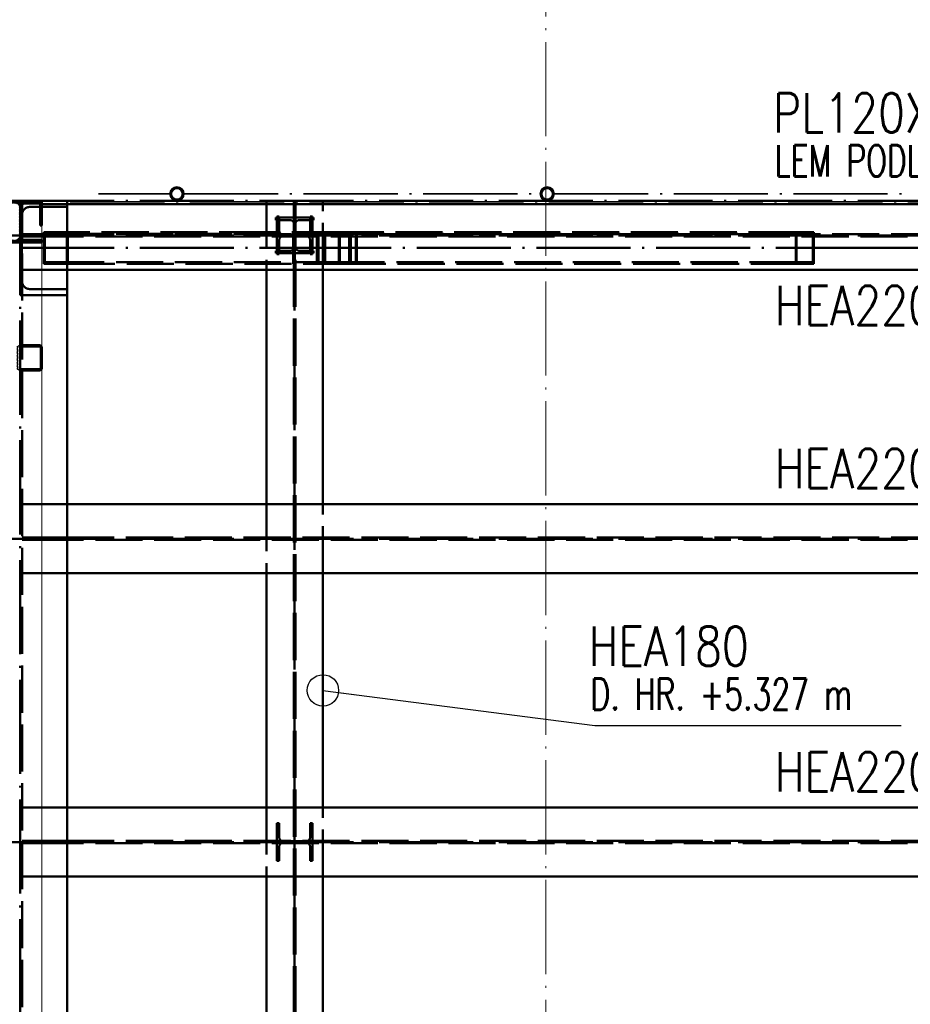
# Paper-space layout 'Layout1' of a CAD drawing. Extents: x -2 to 1033, y -36 to 596.
# Tile 24 of 69: x 332 to 389, y 472 to 535. Entities that reach past the tile are written whole.
import ezdxf

# ---------------------------------------------------------------- set-up
doc = ezdxf.new("R2010")
doc.units = 0
for name, pattern in [('ACAD_ISO02W100', [15, 12, -3]), ('ACAD_ISO04W100', [30.5, 24, -3, 0.5, -3]), ('HP_01_CER_B', [8, 5, -1, 1, -1])]:
    doc.linetypes.add(name, pattern=pattern)
for name, color, linetype, lineweight in [('SS_1.ET-HALA_TaO-RASTR', 7, 'HP_01_CER_B', 13), ('SS_2.ET-HALA_TaO-MOULDSHOP-HLAVNI_NOSNIK', 32, 'CONTINUOUS', 50), ('SS_2.ET-HALA_TaO-MOULDSHOP-JD', 40, 'CONTINUOUS', 50), ('SS_2.ET-HALA_TaO-MOULDSHOP-NADSTAVBA', 94, 'CONTINUOUS', 50), ('SS_2.ET-HALA_TaO-MOULDSHOP-PODLAH.NOSNIK', 160, 'CONTINUOUS', 50), ('SS_2.ET-HALA_TaO-MOULDSHOP-PODLAHA_LEM', 140, 'CONTINUOUS', 50), ('SS_2.ET-HALA_TaO-MOULDSHOP-PODLAHA_ZABRADLI', 20, 'CONTINUOUS', 35), ('SS_2.ET-HALA_TaO-MOULDSHOP-SLOUP', 212, 'CONTINUOUS', 50), ('SS_2.ET-HALA_TaO-MOULDSHOP-SV.ZTUZENI', 163, 'CONTINUOUS', 50), ('SS_PODKLADY', 9, 'CONTINUOUS', 13), ('SS_POPIS_PROFILU', 13, 'CONTINUOUS', 25), ('SS_SRAFY', 8, 'CONTINUOUS', 18)]:
    doc.layers.add(name, color=color, linetype=linetype, lineweight=lineweight)
doc.styles.add('romans.shx', font='romans.shx', dxfattribs={"height": 5})
pattern_1 = [(44.999996, (126.10668, 325.36216), (-0.044901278, 0.044901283), [])]

psp = doc.layouts.get("Layout1")

# ---------------------------------------------------------------- hatches: boundary and pattern name
at = {"layer": 'SS_SRAFY'}
h = psp.add_hatch(dxfattribs=at)
h.set_pattern_fill('ANSI31', color=5, scale=0.02, angle=-0.000004, style=0)
h.set_pattern_definition(pattern_1)
h.paths.add_polyline_path([(342.0067, 523.8521, 1), (342.0067, 522.9621, 1)], flags=0)
h.paths.add_polyline_path([(342.0067, 523.7521, 1), (342.0067, 523.0621, 1)], flags=0)
h = psp.add_hatch(dxfattribs=at)
h.set_pattern_fill('ANSI31', color=5, scale=0.02, angle=-0.000004, style=0)
h.set_pattern_definition(pattern_1)
h.paths.add_polyline_path([(365.5929, 523.8521, 1), (365.5929, 522.9621, 1)], flags=0)
h.paths.add_polyline_path([(365.5929, 523.7521, 1), (365.5929, 523.0621, 1)], flags=0)
h = psp.add_hatch(dxfattribs=at)
h.set_pattern_fill('ANSI31', color=5, scale=0.02, angle=-0.000004, style=0)
h.set_pattern_definition(pattern_1)
h.paths.add_polyline_path([(333.4067, 522.9621), (330.6067, 522.9621), (330.6067, 522.7921), (331.7117, 522.7921, -0.4142136), (331.9517, 522.5521), (331.9517, 520.7121, -0.4142136), (331.7117, 520.4721), (330.6067, 520.4721), (330.6067, 520.3021), (333.4067, 520.3021), (333.4067, 520.4721), (332.3017, 520.4721, -0.4142136), (332.0617, 520.7121), (332.0617, 522.5521, -0.4142136), (332.3017, 522.7921), (333.4067, 522.7921)], flags=0)
h = psp.add_hatch(dxfattribs=at)
h.set_pattern_fill('ANSI31', color=5, scale=0.02, angle=-0.000004, style=0)
h.set_pattern_definition(pattern_1)
h.paths.add_polyline_path([(333.2867, 521.3921), (333.4067, 521.3921), (333.4067, 522.7921), (333.2867, 522.7921)], flags=0)
h = psp.add_hatch(dxfattribs=at)
h.set_pattern_fill('ANSI31', color=5, scale=0.02, angle=-0.000004, style=0)
h.set_pattern_definition(pattern_1)
h.paths.add_polyline_path([(333.2467, 513.7621), (331.9667, 513.7621, 0.4142136), (331.8067, 513.6021), (331.8067, 512.3221, 0.4142136), (331.9667, 512.1621), (333.2467, 512.1621, 0.4142136), (333.4067, 512.3221), (333.4067, 513.6021, 0.4142136)], flags=0)
h.paths.add_polyline_path([(333.3267, 513.6021), (333.3267, 512.3221, -0.4142136), (333.2467, 512.2421), (331.9667, 512.2421, -0.4142136), (331.8867, 512.3221), (331.8867, 513.6021, -0.4142136), (331.9667, 513.6821), (333.2467, 513.6821, -0.4142136)], flags=0)

# ---------------------------------------------------------------- linework, layer by layer
at = {"layer": 'SS_1.ET-HALA_TaO-RASTR', "linetype": 'ACAD_ISO04W100', "ltscale": 0.25}
psp.add_line((365.5067, 290.7065), (365.5067, 542.5452), dxfattribs=at)
at = {"layer": 'SS_2.ET-HALA_TaO-MOULDSHOP-HLAVNI_NOSNIK', "color": 7, "linetype": 'ACAD_ISO04W100', "ltscale": 0.25}
psp.add_line((332.0067, 522.9621), (332.0067, 325.3621), dxfattribs=at)
at = {"layer": 'SS_2.ET-HALA_TaO-MOULDSHOP-HLAVNI_NOSNIK', "color": 3, "linetype": 'ACAD_ISO02W100', "ltscale": 0.25}
for p, q in [((332.1517, 325.3622), (332.1517, 522.9621)), ((335.0067, 522.7621), (335.0067, 522.9621))]:
    psp.add_line(p, q, dxfattribs=at)
at = {"layer": 'SS_2.ET-HALA_TaO-MOULDSHOP-HLAVNI_NOSNIK', "color": 1, "linetype": 'Continuous', "ltscale": 0.25}
psp.add_line((335.0067, 329.7621), (335.0067, 522.7621), dxfattribs=at)
at = {"layer": 'SS_2.ET-HALA_TaO-MOULDSHOP-JD', "color": 3, "linetype": 'ACAD_ISO02W100', "ltscale": 0.25}
for p, q in [((347.7067, 522.9621), (347.7067, 518.5621)), ((349.1903, 522.9621), (348.471, 522.9621)), ((349.4467, 522.9621), (349.4467, 325.3621)), ((349.5667, 522.9621), (349.5667, 325.3621)), ((351.3067, 518.5621), (351.3067, 522.9621)), ((348.3067, 521.9021), (350.7067, 521.9021)), ((348.3067, 521.9021), (348.3067, 521.7421)), ((348.5267, 521.9621), (348.3667, 521.9621)), ((348.3667, 519.5621), (348.3667, 521.9621)), ((348.5267, 521.0521), (348.5267, 521.9621)), ((349.5667, 521.9021), (349.4467, 521.9021)), ((350.6467, 521.9621), (350.4867, 521.9621)), ((350.4867, 521.9621), (350.4867, 521.0521)), ((350.6467, 521.9621), (350.6467, 519.5621)), ((350.7067, 521.7421), (350.7067, 521.9021)), ((349.2167, 521.7421), (348.3067, 521.7421)), ((349.4567, 520.0221), (349.4567, 521.5021)), ((349.5567, 521.5021), (349.5567, 520.0221)), ((350.7067, 521.7421), (349.7967, 521.7421)), ((350.2467, 520.8121), (348.7667, 520.8121)), ((348.7667, 520.7121), (350.2467, 520.7121)), ((348.5267, 519.5621), (348.5267, 520.4721)), ((350.4867, 520.4721), (350.4867, 519.5621)), ((348.3067, 519.7821), (349.2167, 519.7821)), ((348.3067, 519.7821), (348.3067, 519.6221)), ((350.7067, 519.6221), (348.3067, 519.6221)), ((348.3667, 519.5621), (348.5267, 519.5621)), ((349.4467, 519.6221), (349.5667, 519.6221)), ((349.7967, 519.7821), (350.7067, 519.7821)), ((350.4867, 519.5621), (350.6467, 519.5621)), ((350.7067, 519.6221), (350.7067, 519.7821)), ((347.7067, 503.6421), (347.7067, 499.2421)), ((351.3067, 499.2421), (351.3067, 503.6421)), ((347.7067, 484.3221), (347.7067, 479.9221)), ((351.3067, 479.9221), (351.3067, 484.3221)), ((348.5267, 483.3221), (348.3667, 483.3221)), ((348.3667, 480.9221), (348.3667, 483.3221)), ((348.5267, 482.4121), (348.5267, 483.3221)), ((350.6467, 483.3221), (350.4867, 483.3221)), ((350.4867, 483.3221), (350.4867, 482.4121)), ((350.6467, 483.3221), (350.6467, 480.9221)), ((348.3667, 482.1921), (348.3667, 482.0521)), ((348.5267, 480.9221), (348.5267, 481.8321)), ((350.2467, 482.1721), (348.7667, 482.1721)), ((348.7667, 482.0721), (350.2467, 482.0721)), ((350.4867, 481.8321), (350.4867, 480.9221)), ((348.3667, 480.9221), (348.5267, 480.9221)), ((350.4867, 480.9221), (350.6467, 480.9221))]:
    psp.add_line(p, q, dxfattribs=at)
at = {"layer": 'SS_2.ET-HALA_TaO-MOULDSHOP-JD', "color": 7, "linetype": 'ACAD_ISO04W100', "ltscale": 0.25}
psp.add_line((349.5067, 325.3621), (349.5067, 522.9621), dxfattribs=at)
at = {"layer": 'SS_2.ET-HALA_TaO-MOULDSHOP-JD', "color": 1, "linetype": 'Continuous', "ltscale": 0.25}
for p, q in [((347.7067, 518.5621), (347.7067, 503.6421)), ((351.3067, 503.6421), (351.3067, 518.5621)), ((347.7067, 499.2421), (347.7067, 484.3221)), ((351.3067, 484.3221), (351.3067, 499.2421)), ((347.7067, 479.9221), (347.7067, 465.0021)), ((351.3067, 465.0021), (351.3067, 479.9221))]:
    psp.add_line(p, q, dxfattribs=at)
at = {"layer": 'SS_2.ET-HALA_TaO-MOULDSHOP-JD', "color": 3, "linetype": 'ACAD_ISO02W100', "ltscale": 0.25, "extrusion": (3.13938e-14, 7.57912e-14, -1)}
psp.add_arc((-349.2167, 521.5021), 0.24, 90.000004, 180.000004, dxfattribs=at)
at = {"layer": 'SS_2.ET-HALA_TaO-MOULDSHOP-JD', "color": 3, "linetype": 'ACAD_ISO02W100', "ltscale": 0.25, "extrusion": (-7.57912e-14, 3.13938e-14, -1)}
psp.add_arc((-349.7967, 521.5021), 0.24, 0.000004, 90.000004, dxfattribs=at)
at = {"layer": 'SS_2.ET-HALA_TaO-MOULDSHOP-JD', "color": 3, "linetype": 'ACAD_ISO02W100', "ltscale": 0.25, "extrusion": (2.27374e-13, 9.41812e-14, -1)}
psp.add_arc((-348.7667, 521.0521), 0.24, 270.000004, 0.000004, dxfattribs=at)
at = {"layer": 'SS_2.ET-HALA_TaO-MOULDSHOP-JD', "color": 3, "linetype": 'ACAD_ISO02W100', "ltscale": 0.25, "extrusion": (1.51582e-13, -6.27875e-14, -1)}
for centre in [(-348.7667, 520.4721), (-348.7667, 481.8321)]:
    psp.add_arc(centre, 0.24, 0.000004, 90.000004, dxfattribs=at)
at = {"layer": 'SS_2.ET-HALA_TaO-MOULDSHOP-JD', "color": 3, "linetype": 'ACAD_ISO02W100', "ltscale": 0.25, "extrusion": (-9.41812e-14, 2.27374e-13, -1)}
psp.add_arc((-350.2467, 521.0521), 0.24, 180.000004, 270.000004, dxfattribs=at)
at = {"layer": 'SS_2.ET-HALA_TaO-MOULDSHOP-JD', "color": 3, "linetype": 'ACAD_ISO02W100', "ltscale": 0.25, "extrusion": (-6.27875e-14, -1.51582e-13, -1)}
for centre in [(-350.2467, 520.4721), (-350.2467, 481.8321)]:
    psp.add_arc(centre, 0.24, 90.000004, 180.000004, dxfattribs=at)
at = {"layer": 'SS_2.ET-HALA_TaO-MOULDSHOP-JD', "color": 3, "linetype": 'ACAD_ISO02W100', "ltscale": 0.25, "extrusion": (3.13937e-14, -7.57912e-14, -1)}
psp.add_arc((-349.2167, 520.0221), 0.24, 180.000004, 270.000004, dxfattribs=at)
at = {"layer": 'SS_2.ET-HALA_TaO-MOULDSHOP-JD', "color": 3, "linetype": 'ACAD_ISO02W100', "ltscale": 0.25, "extrusion": (-7.57912e-14, -3.13937e-14, -1)}
psp.add_arc((-349.7967, 520.0221), 0.24, 270.000004, 0.000004, dxfattribs=at)
at = {"layer": 'SS_2.ET-HALA_TaO-MOULDSHOP-JD', "color": 3, "linetype": 'ACAD_ISO02W100', "ltscale": 0.25, "extrusion": (1.51582e-13, 6.27875e-14, -1)}
psp.add_arc((-348.7667, 482.4121), 0.24, 270.000004, 0.000004, dxfattribs=at)
at = {"layer": 'SS_2.ET-HALA_TaO-MOULDSHOP-JD', "color": 3, "linetype": 'ACAD_ISO02W100', "ltscale": 0.25, "extrusion": (-6.27875e-14, 1.51582e-13, -1)}
psp.add_arc((-350.2467, 482.4121), 0.24, 180.000004, 270.000004, dxfattribs=at)
at = {"layer": 'SS_2.ET-HALA_TaO-MOULDSHOP-NADSTAVBA', "color": 1, "linetype": 'Continuous', "ltscale": 0.25}
for p, q in [((330.6067, 522.9621), (333.4067, 522.9621)), ((332.0617, 520.7121), (332.0617, 522.5521)), ((332.3017, 522.7921), (333.4067, 522.7921)), ((333.2867, 522.7921), (333.2867, 521.3921)), ((333.4067, 522.7921), (333.4067, 522.9621)), ((333.4067, 521.3921), (333.4067, 522.7921)), ((333.2867, 521.3921), (333.4067, 521.3921)), ((330.6067, 520.3021), (333.4067, 520.3021)), ((333.4067, 520.4721), (332.3017, 520.4721)), ((333.4067, 520.3021), (333.4067, 520.4721)), ((333.2467, 513.7621), (331.9667, 513.7621)), ((331.9667, 513.6821), (333.2467, 513.6821)), ((333.3267, 513.6021), (333.3267, 512.3221)), ((333.4067, 512.3221), (333.4067, 513.6021)), ((333.2467, 512.2421), (331.9667, 512.2421)), ((331.9667, 512.1621), (333.2467, 512.1621))]:
    psp.add_line(p, q, dxfattribs=at)
at = {"layer": 'SS_2.ET-HALA_TaO-MOULDSHOP-NADSTAVBA', "color": 1, "linetype": 'Continuous', "ltscale": 0.25, "extrusion": (3.03165e-13, -1.25575e-13, -1)}
psp.add_arc((-332.3017, 522.5521), 0.24, 0.000004, 90.000004, dxfattribs=at)
at = {"layer": 'SS_2.ET-HALA_TaO-MOULDSHOP-NADSTAVBA', "color": 1, "linetype": 'Continuous', "ltscale": 0.25, "extrusion": (1.51582e-13, 6.27875e-14, -1)}
psp.add_arc((-332.3017, 520.7121), 0.24, 270.000004, 0.000004, dxfattribs=at)
at = {"layer": 'SS_2.ET-HALA_TaO-MOULDSHOP-NADSTAVBA', "color": 1, "linetype": 'Continuous', "ltscale": 0.25}
for centre, start, end in [((333.2467, 513.6021), 359.999996, 89.999996), ((333.2467, 512.3221), 269.999996, 359.999996)]:
    psp.add_arc(centre, 0.16, start, end, dxfattribs=at)
at = {"layer": 'SS_2.ET-HALA_TaO-MOULDSHOP-NADSTAVBA', "color": 1, "linetype": 'Continuous', "ltscale": 0.25, "extrusion": (-1.88363e-13, -4.54747e-13, -1)}
psp.add_arc((-333.2467, 513.6021), 0.08, 90.000004, 180.000004, dxfattribs=at)
at = {"layer": 'SS_2.ET-HALA_TaO-MOULDSHOP-NADSTAVBA', "color": 1, "linetype": 'Continuous', "ltscale": 0.25, "extrusion": (-3.76725e-13, 9.09495e-13, -1)}
psp.add_arc((-333.2467, 512.3221), 0.08, 180.000004, 270.000004, dxfattribs=at)
at = {"layer": 'SS_2.ET-HALA_TaO-MOULDSHOP-PODLAH.NOSNIK', "color": 7, "linetype": 'ACAD_ISO04W100', "ltscale": 0.25}
for p, q in [((223.7067, 520.7622), (332.0067, 520.7621)), ((332.0067, 520.7621), (440.3067, 520.7621)), ((223.7067, 501.4422), (332.0067, 501.4421)), ((332.0067, 501.4421), (440.3067, 501.4421)), ((223.7067, 482.1222), (332.0067, 482.1221)), ((332.0067, 482.1221), (440.3067, 482.1221))]:
    psp.add_line(p, q, dxfattribs=at)
at = {"layer": 'SS_2.ET-HALA_TaO-MOULDSHOP-PODLAH.NOSNIK', "color": 3, "linetype": 'ACAD_ISO02W100', "ltscale": 0.25}
for p, q in [((332.1517, 520.8321), (334.8067, 520.8321)), ((334.8067, 520.6921), (332.1517, 520.6921)), ((334.8067, 520.8321), (334.9481, 520.8321)), ((334.8067, 520.8321), (334.8067, 520.6921)), ((334.9481, 520.6921), (334.8067, 520.6921)), ((334.9481, 520.8321), (335.0067, 520.8321)), ((335.0067, 520.6921), (334.9481, 520.6921)), ((335.0067, 520.8321), (437.3067, 520.8321)), ((437.3067, 520.6921), (335.0067, 520.6921)), ((335.0067, 518.5621), (332.1517, 518.5621)), ((332.1517, 503.6421), (335.0067, 503.6421)), ((332.1517, 501.5121), (334.8067, 501.5121)), ((334.8067, 501.3721), (332.1517, 501.3721)), ((334.8067, 501.5121), (334.9481, 501.5121)), ((334.8067, 501.5121), (334.8067, 501.3721)), ((334.9481, 501.3721), (334.8067, 501.3721)), ((334.9481, 501.5121), (335.0067, 501.5121)), ((335.0067, 501.3721), (334.9481, 501.3721)), ((335.0067, 501.5121), (437.3067, 501.5121)), ((437.3067, 501.3721), (335.0067, 501.3721)), ((335.0067, 499.2421), (332.1517, 499.2421)), ((335.0067, 484.3221), (332.1517, 484.3221)), ((332.1517, 482.1921), (334.8067, 482.1921)), ((334.8067, 482.0521), (332.1517, 482.0521)), ((334.8067, 482.1921), (334.9481, 482.1921)), ((334.8067, 482.1921), (334.8067, 482.0521)), ((334.9481, 482.0521), (334.8067, 482.0521)), ((334.9481, 482.1921), (335.0067, 482.1921)), ((335.0067, 482.0521), (334.9481, 482.0521)), ((335.0067, 482.1921), (437.3067, 482.1921)), ((437.3067, 482.0521), (335.0067, 482.0521)), ((335.0067, 479.9221), (332.1517, 479.9221))]:
    psp.add_line(p, q, dxfattribs=at)
at = {"layer": 'SS_2.ET-HALA_TaO-MOULDSHOP-PODLAH.NOSNIK', "color": 1, "linetype": 'Continuous', "ltscale": 0.25}
for p, q in [((395.1067, 518.5621), (335.0067, 518.5621)), ((335.0067, 503.6421), (395.1067, 503.6421)), ((395.1067, 499.2421), (335.0067, 499.2421)), ((395.1067, 484.3221), (335.0067, 484.3221)), ((395.1067, 479.9221), (335.0067, 479.9221))]:
    psp.add_line(p, q, dxfattribs=at)
at = {"layer": 'SS_2.ET-HALA_TaO-MOULDSHOP-PODLAHA_LEM', "color": 7, "linetype": 'ACAD_ISO04W100', "ltscale": 0.25}
for p, q in [((232.8067, 522.9621), (332.0067, 522.9621)), ((332.0067, 522.9621), (443.3067, 522.9621))]:
    psp.add_line(p, q, dxfattribs=at)
at = {"layer": 'SS_2.ET-HALA_TaO-MOULDSHOP-PODLAHA_LEM', "color": 1, "linetype": 'Continuous', "ltscale": 0.25}
for p, q in [((333.4067, 522.9621), (335.2067, 522.9621)), ((443.1867, 522.7621), (333.4067, 522.7621))]:
    psp.add_line(p, q, dxfattribs=at)
at = {"layer": 'SS_2.ET-HALA_TaO-MOULDSHOP-PODLAHA_ZABRADLI', "color": 7, "linetype": 'ACAD_ISO04W100', "ltscale": 0.25}
for p, q in [((341.5617, 523.4071), (338.0267, 523.4071)), ((342.4517, 523.4071), (365.1479, 523.4071)), ((366.038, 523.4071), (388.7342, 523.4071)), ((335.2067, 522.9021), (442.9867, 522.9021))]:
    psp.add_line(p, q, dxfattribs=at)
at = {"layer": 'SS_2.ET-HALA_TaO-MOULDSHOP-PODLAHA_ZABRADLI', "color": 1, "linetype": 'Continuous', "ltscale": 0.25}
for centre, radius in [((342.0067, 523.4071), 0.445), ((342.0067, 523.4071), 0.345), ((365.5929, 523.4071), 0.445), ((365.5929, 523.4071), 0.345)]:
    psp.add_circle(centre, radius, dxfattribs=at)
at = {"layer": 'SS_2.ET-HALA_TaO-MOULDSHOP-PODLAHA_ZABRADLI', "color": 7, "linetype": 'ACAD_ISO04W100', "ltscale": 0.25, "extrusion": (3.97422e-08, 1, -3.3261e-21)}
psp.add_arc((-338.0267, 0, 523.4072), 1.02, 270, 358.876481, dxfattribs=at)
at = {"layer": 'SS_2.ET-HALA_TaO-MOULDSHOP-SLOUP', "color": 3, "linetype": 'ACAD_ISO02W100', "ltscale": 0.25}
for p, q in [((335.0067, 522.5821), (332.6567, 522.5821)), ((332.1167, 522.0421), (332.1167, 517.8821)), ((335.0067, 516.9621), (329.0067, 516.9621)), ((335.0067, 517.3421), (332.6567, 517.3421))]:
    psp.add_line(p, q, dxfattribs=at)
at = {"layer": 'SS_2.ET-HALA_TaO-MOULDSHOP-SLOUP', "color": 3, "linetype": 'ACAD_ISO02W100', "ltscale": 0.25, "extrusion": (3.3685e-14, -1.39528e-14, -1)}
psp.add_arc((-332.6567, 522.0421), 0.54, 0.000004, 90.000004, dxfattribs=at)
at = {"layer": 'SS_2.ET-HALA_TaO-MOULDSHOP-SLOUP', "color": 3, "linetype": 'ACAD_ISO02W100', "ltscale": 0.25, "extrusion": (3.3685e-14, 1.39528e-14, -1)}
psp.add_arc((-332.6567, 517.8821), 0.54, 270.000004, 0.000004, dxfattribs=at)
at = {"layer": 'SS_2.ET-HALA_TaO-MOULDSHOP-SV.ZTUZENI', "color": 3, "linetype": 'ACAD_ISO02W100', "ltscale": 0.25}
for p, q in [((335.0584, 520.9621), (333.522, 520.9621)), ((333.522, 520.9621), (333.522, 518.9621)), ((334.9816, 520.8621), (333.5988, 520.8621)), ((333.5988, 520.8621), (333.5988, 519.0621)), ((352.3775, 520.8621), (334.9816, 520.8621)), ((334.9816, 520.8621), (334.9816, 519.0621)), ((347.7067, 520.9621), (335.0584, 520.9621)), ((335.0584, 520.9621), (335.0584, 518.9621)), ((352.32, 520.9621), (347.7067, 520.9621)), ((349.4075, 520.9621), (349.4075, 520.6921)), ((349.4075, 520.6921), (349.4075, 519.9035)), ((349.5097, 520.8621), (349.5097, 519.0621)), ((350.9284, 518.9621), (350.9284, 520.9621)), ((351.0362, 519.0621), (351.0362, 520.8621)), ((351.3491, 520.8621), (351.3491, 519.0621)), ((351.4513, 520.9621), (351.4513, 518.9621)), ((381.4294, 520.9621), (352.32, 520.9621)), ((352.32, 520.9621), (352.32, 518.9621)), ((381.4869, 520.8621), (352.3775, 520.8621)), ((352.3775, 520.8621), (352.3775, 519.0621)), ((352.9771, 519.0621), (352.9771, 520.8621)), ((353.0849, 518.9621), (353.0849, 520.9621)), ((353.4125, 520.8621), (353.4125, 519.0621)), ((353.47, 520.9621), (353.47, 518.9621)), ((382.5794, 520.9621), (381.4294, 520.9621)), ((381.4294, 518.9621), (381.4294, 520.9621)), ((382.5219, 520.8621), (381.4869, 520.8621)), ((381.4869, 519.0621), (381.4869, 520.8621)), ((382.5219, 519.0621), (382.5219, 520.8621)), ((382.5794, 518.9621), (382.5794, 520.9621)), ((349.4075, 519.9035), (349.4075, 518.9621)), ((333.522, 518.9621), (335.0584, 518.9621)), ((334.9816, 519.0621), (333.5988, 519.0621)), ((352.3775, 519.0621), (334.9816, 519.0621)), ((335.0584, 518.9621), (352.32, 518.9621)), ((352.32, 518.9621), (381.4294, 518.9621)), ((381.4869, 519.0621), (352.3775, 519.0621)), ((381.4294, 518.9621), (382.5794, 518.9621)), ((382.5219, 519.0621), (381.4869, 519.0621))]:
    psp.add_line(p, q, dxfattribs=at)
at = {"layer": 'SS_2.ET-HALA_TaO-MOULDSHOP-SV.ZTUZENI', "color": 7, "linetype": 'ACAD_ISO04W100', "ltscale": 0.25}
for p, q in [((332.0067, 519.9621), (352.0067, 519.9621)), ((352.0067, 519.9621), (350.4294, 519.9621)), ((386.1567, 519.9621), (352.0067, 519.9621)), ((386.1567, 519.9621), (420.3067, 519.9621))]:
    psp.add_line(p, q, dxfattribs=at)
at = {"layer": 'SS_PODKLADY'}
psp.add_lwpolyline([(132.3067, 325.3622), (333.4067, 325.3622), (333.4067, 522.9621), (132.3067, 522.9621)], close=True, dxfattribs=at)
at = {"layer": 'SS_POPIS_PROFILU', "color": 0, "linetype": 'ByBlock', "lineweight": -2}
psp.add_line((351.3067, 491.7821), (353.2903, 491.5264), dxfattribs=at)
at = {"layer": 'SS_POPIS_PROFILU', "color": 13}
psp.add_lwpolyline([(351.3067, 491.7821), (368.6236, 489.5493), (388.1569, 489.5493)], dxfattribs=at)
at = {"layer": 'SS_POPIS_PROFILU', "color": 0, "linetype": 'ByBlock', "lineweight": -2}
psp.add_circle((351.3067, 491.7821), 1, dxfattribs=at)

# ---------------------------------------------------------------- texts
at = {"layer": 'SS_POPIS_PROFILU', "color": 13, "style": 'romans.shx'}
for s, height, width, p in [('PL120X10', 2.5, 0.8, (379.9896, 527.3217)), ('LEM PODLAHY', 2, 0.7, (380.1028, 524.5217)), ('HEA220', 2.5, 0.8, (380.1079, 515.0521)), ('HEA220', 2.5, 0.8, (380.1079, 504.6631)), ('HEA180', 2.5, 0.8, (368.2464, 493.3493)), ('D. HR. +5.327 m', 2, 0.7, (368.3596, 490.5493)), ('HEA220', 2.5, 0.8, (380.1079, 485.3431))]:
    psp.add_text(s, height=height, dxfattribs=dict(at, width=width)).set_placement(p)

doc.saveas('drawing.dxf')
